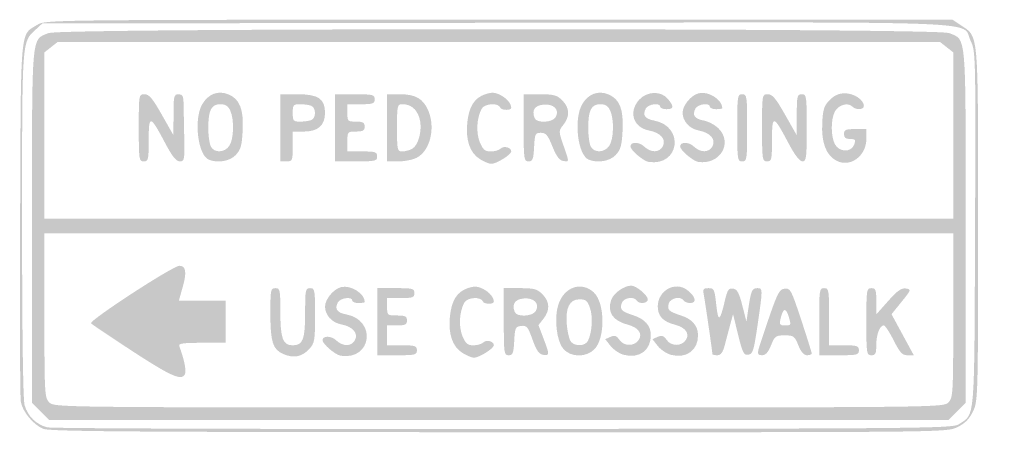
# Model space of a CAD drawing. Header units: inches. Extents: x -20.9 to 22.1, y -9 to 9.
import ezdxf

# ---------------------------------------------------------------- set-up
doc = ezdxf.new("R2010")
doc.units = ezdxf.units.IN
doc.header["$MEASUREMENT"] = 0

msp = doc.modelspace()

# ---------------------------------------------------------------- hatches: boundary and pattern name
h = msp.add_hatch(color=7)
edge = h.paths.add_edge_path()
edge.add_spline(control_points=[(-19.903, -8.847), (-20.339, -8.658), (-20.795, -8.104), (-20.874, -7.668), (-20.909, -7.476), (-20.923, -3.877), (-20.905, 0.33), (-20.87, 8.84), (-20.918, 8.311), (-20.136, 8.788), (-19.796, 8.995), (-19.424, 8.999), (0.011, 9)], knot_values=[0, 0, 0, 0, 1, 1, 1, 2, 2, 2, 3, 3, 3, 4, 4, 4, 4], degree=3, periodic=0)
edge.add_line((0.011, 9), (19.811, 9))
edge.add_line((19.811, 9), (20.18, 8.754))
edge.add_spline(control_points=[(20.18, 8.754), (20.962, 8.231), (20.927, 8.637), (20.928, 0.061), (20.928, -7.484), (20.923, -7.639), (20.704, -8.092), (20.542, -8.427), (20.355, -8.614), (20.019, -8.777), (19.559, -9), (19.531, -9), (-0.007, -8.996), (-16.029, -8.992), (-19.632, -8.965), (-19.903, -8.847)], knot_values=[0, 0, 0, 0, 1, 1, 1, 2, 2, 2, 3, 3, 3, 4, 4, 4, 5, 5, 5, 5], degree=3, periodic=0)
edge = h.paths.add_edge_path(flags=0)
edge.add_spline(control_points=[(20.091, -8.646), (20.802, -8.18), (20.762, -8.668), (20.795, -0.126), (20.824, 7.516), (20.822, 7.625), (20.6, 8.082), (20.171, 8.968), (22.073, 8.897), (-0.145, 8.865)], knot_values=[0, 0, 0, 0, 1, 1, 1, 2, 2, 2, 3, 3, 3, 3], degree=3, periodic=0)
edge.add_line((-0.145, 8.865), (-19.934, 8.837))
edge.add_line((-19.934, 8.837), (-20.228, 8.566))
edge.add_spline(control_points=[(-20.228, 8.566), (-20.834, 8.007), (-20.819, 8.219), (-20.819, 0.085), (-20.818, -4.553), (-20.777, -7.576), (-20.71, -7.815), (-20.578, -8.294), (-20.189, -8.672), (-19.715, -8.785), (-19.517, -8.832), (-10.546, -8.863), (0.222, -8.854), (18.727, -8.838), (19.815, -8.827), (20.091, -8.646)], knot_values=[0, 0, 0, 0, 1, 1, 1, 2, 2, 2, 3, 3, 3, 4, 4, 4, 5, 5, 5, 5], degree=3, periodic=0)
h = msp.add_hatch(color=7)
edge = h.paths.add_edge_path()
edge.add_line((-20.017, -8.089), (-20.386, -7.72))
edge.add_line((-20.386, -7.72), (-20.386, -0.007))
edge.add_spline(control_points=[(-20.386, -0.007), (-20.386, 8.566), (-20.426, 8.099), (-19.662, 8.418), (-19.135, 8.639), (19.135, 8.639), (19.662, 8.418), (20.426, 8.099), (20.386, 8.566), (20.386, -0.007)], knot_values=[0, 0, 0, 0, 1, 1, 1, 2, 2, 2, 3, 3, 3, 3], degree=3, periodic=0)
edge.add_line((20.386, -0.007), (20.386, -7.72))
edge.add_line((20.386, -7.72), (20.017, -8.089))
edge.add_line((20.017, -8.089), (19.648, -8.458))
edge.add_line((19.648, -8.458), (0, -8.458))
edge.add_line((0, -8.458), (-19.648, -8.458))
edge.add_line((-19.648, -8.458), (-20.017, -8.089))
edge = h.paths.add_edge_path(flags=0)
edge.add_spline(control_points=[(19.627, -7.699), (19.835, -7.491), (19.843, -7.337), (19.843, -3.904)], knot_values=[0, 0, 0, 0, 1, 1, 1, 1], degree=3, periodic=0)
edge.add_line((19.843, -3.904), (19.843, -0.325))
edge.add_line((19.843, -0.325), (0, -0.325))
edge.add_line((0, -0.325), (-19.843, -0.325))
edge.add_line((-19.843, -0.325), (-19.843, -3.904))
edge.add_spline(control_points=[(-19.843, -3.904), (-19.843, -7.337), (-19.835, -7.491), (-19.627, -7.699), (-19.411, -7.914), (-19.265, -7.916), (0, -7.916), (19.265, -7.916), (19.411, -7.914), (19.627, -7.699)], knot_values=[0, 0, 0, 0, 1, 1, 1, 2, 2, 2, 3, 3, 3, 3], degree=3, periodic=0)
h.paths.add_polyline_path([(19.843, 3.95), (19.843, 7.575), (19.558, 7.799), (19.272, 8.024), (0, 8.024), (-19.272, 8.024), (-19.558, 7.799), (-19.843, 7.575), (-19.843, 3.95), (-19.843, 0.325), (0, 0.325), (19.843, 0.325), (19.843, 3.95)], flags=0)
h = msp.add_hatch(color=7)
edge = h.paths.add_edge_path()
edge.add_spline(control_points=[(-15.723, 4.283), (-15.723, 5.741), (-15.722, 5.747), (-15.472, 5.747), (-15.271, 5.747), (-15.12, 5.569), (-14.715, 4.852)], knot_values=[0, 0, 0, 0, 1, 1, 1, 2, 2, 2, 2], degree=3, periodic=0)
edge.add_line((-14.715, 4.852), (-14.208, 3.958))
edge.add_line((-14.208, 3.958), (-14.206, 4.852))
edge.add_spline(control_points=[(-14.206, 4.852), (-14.205, 5.674), (-14.187, 5.747), (-13.988, 5.747), (-13.811, 5.747), (-13.77, 5.673), (-13.765, 5.34), (-13.762, 5.117), (-13.75, 4.458), (-13.738, 3.876), (-13.718, 2.884), (-13.73, 2.819), (-13.934, 2.82), (-14.093, 2.821), (-14.266, 3.039), (-14.584, 3.641), (-15.226, 4.854), (-15.289, 4.864), (-15.289, 3.754), (-15.289, 2.892), (-15.306, 2.819), (-15.506, 2.819), (-15.712, 2.819), (-15.723, 2.892), (-15.723, 4.283)], knot_values=[0, 0, 0, 0, 1, 1, 1, 2, 2, 2, 3, 3, 3, 4, 4, 4, 5, 5, 5, 6, 6, 6, 7, 7, 7, 8, 8, 8, 8], degree=3, periodic=0)
h = msp.add_hatch(color=7)
edge = h.paths.add_edge_path()
edge.add_spline(control_points=[(-12.662, 2.892), (-13.146, 3.087), (-13.333, 4.659), (-12.95, 5.314), (-12.686, 5.765), (-12.255, 5.927), (-11.809, 5.743), (-11.314, 5.538), (-11.14, 5.096), (-11.186, 4.166), (-11.219, 3.512), (-11.272, 3.327), (-11.488, 3.097), (-11.74, 2.828), (-12.273, 2.735), (-12.662, 2.892)], knot_values=[0, 0, 0, 0, 1, 1, 1, 2, 2, 2, 3, 3, 3, 4, 4, 4, 5, 5, 5, 5], degree=3, periodic=0)
edge = h.paths.add_edge_path(flags=0)
edge.add_spline(control_points=[(-11.771, 3.494), (-11.572, 3.778), (-11.548, 4.642), (-11.728, 5.037), (-11.82, 5.237), (-11.938, 5.313), (-12.158, 5.313), (-12.554, 5.313), (-12.687, 5.054), (-12.687, 4.283), (-12.687, 3.947), (-12.636, 3.578), (-12.574, 3.463), (-12.422, 3.178), (-11.98, 3.195), (-11.771, 3.494)], knot_values=[0, 0, 0, 0, 1, 1, 1, 2, 2, 2, 3, 3, 3, 4, 4, 4, 5, 5, 5, 5], degree=3, periodic=0)
h = msp.add_hatch(color=7)
edge = h.paths.add_edge_path()
edge.add_line((-9.542, 4.283), (-9.542, 5.747))
edge.add_line((-9.542, 5.747), (-8.783, 5.747))
edge.add_spline(control_points=[(-8.783, 5.747), (-7.881, 5.747), (-7.59, 5.549), (-7.59, 4.934), (-7.59, 4.393), (-7.899, 4.12), (-8.512, 4.12)], knot_values=[0, 0, 0, 0, 1, 1, 1, 2, 2, 2, 2], degree=3, periodic=0)
edge.add_line((-8.512, 4.12), (-9, 4.12))
edge.add_line((-9, 4.12), (-9, 3.47))
edge.add_spline(control_points=[(-9, 3.47), (-9, 2.848), (-9.012, 2.819), (-9.271, 2.819)], knot_values=[0, 0, 0, 0, 1, 1, 1, 1], degree=3, periodic=0)
edge.add_line((-9.271, 2.819), (-9.542, 2.819))
edge.add_line((-9.542, 2.819), (-9.542, 4.283))
edge = h.paths.add_edge_path(flags=0)
edge.add_spline(control_points=[(-8.196, 4.62), (-7.973, 4.705), (-7.973, 5.162), (-8.196, 5.247), (-8.29, 5.284), (-8.51, 5.313), (-8.684, 5.313), (-8.973, 5.313), (-9, 5.281), (-9, 4.934), (-9, 4.587), (-8.973, 4.554), (-8.684, 4.554), (-8.51, 4.554), (-8.29, 4.584), (-8.196, 4.62)], knot_values=[0, 0, 0, 0, 1, 1, 1, 2, 2, 2, 3, 3, 3, 4, 4, 4, 5, 5, 5, 5], degree=3, periodic=0)
h = msp.add_hatch(color=7)
edge = h.paths.add_edge_path()
edge.add_line((-7.157, 4.283), (-7.157, 5.747))
edge.add_line((-7.157, 5.747), (-6.289, 5.747))
edge.add_spline(control_points=[(-6.289, 5.747), (-5.494, 5.747), (-5.422, 5.729), (-5.422, 5.53), (-5.422, 5.34), (-5.494, 5.313), (-6.018, 5.313)], knot_values=[0, 0, 0, 0, 1, 1, 1, 2, 2, 2, 2], degree=3, periodic=0)
edge.add_line((-6.018, 5.313), (-6.614, 5.313))
edge.add_line((-6.614, 5.313), (-6.614, 4.934))
edge.add_spline(control_points=[(-6.614, 4.934), (-6.614, 4.572), (-6.596, 4.554), (-6.235, 4.554), (-5.928, 4.554), (-5.855, 4.513), (-5.855, 4.337), (-5.855, 4.162), (-5.928, 4.12), (-6.235, 4.12), (-6.605, 4.12), (-6.614, 4.11), (-6.614, 3.687)], knot_values=[0, 0, 0, 0, 1, 1, 1, 2, 2, 2, 3, 3, 3, 4, 4, 4, 4], degree=3, periodic=0)
edge.add_line((-6.614, 3.687), (-6.614, 3.253))
edge.add_line((-6.614, 3.253), (-5.964, 3.253))
edge.add_spline(control_points=[(-5.964, 3.253), (-5.386, 3.253), (-5.313, 3.229), (-5.313, 3.036), (-5.313, 2.836), (-5.386, 2.819), (-6.235, 2.819)], knot_values=[0, 0, 0, 0, 1, 1, 1, 2, 2, 2, 2], degree=3, periodic=0)
edge.add_line((-6.235, 2.819), (-7.157, 2.819))
edge.add_line((-7.157, 2.819), (-7.157, 4.283))
h = msp.add_hatch(color=7)
edge = h.paths.add_edge_path()
edge.add_line((-4.88, 4.283), (-4.88, 5.747))
edge.add_line((-4.88, 5.747), (-4.307, 5.747))
edge.add_spline(control_points=[(-4.307, 5.747), (-3.635, 5.747), (-3.295, 5.549), (-3.079, 5.031), (-2.759, 4.265), (-3.003, 3.28), (-3.588, 2.977), (-3.755, 2.89), (-4.115, 2.819), (-4.386, 2.819)], knot_values=[0, 0, 0, 0, 1, 1, 1, 2, 2, 2, 3, 3, 3, 3], degree=3, periodic=0)
edge.add_line((-4.386, 2.819), (-4.88, 2.819))
edge.add_line((-4.88, 2.819), (-4.88, 4.283))
edge = h.paths.add_edge_path(flags=0)
edge.add_spline(control_points=[(-3.792, 3.363), (-3.491, 3.524), (-3.319, 4.258), (-3.472, 4.725), (-3.602, 5.119), (-3.85, 5.313), (-4.222, 5.313), (-4.432, 5.313), (-4.446, 5.252), (-4.446, 4.283), (-4.446, 3.314), (-4.432, 3.253), (-4.222, 3.253), (-4.099, 3.253), (-3.905, 3.303), (-3.792, 3.363)], knot_values=[0, 0, 0, 0, 1, 1, 1, 2, 2, 2, 3, 3, 3, 4, 4, 4, 5, 5, 5, 5], degree=3, periodic=0)
h = msp.add_hatch(color=7)
edge = h.paths.add_edge_path()
edge.add_spline(control_points=[(-0.829, 2.92), (-1.262, 3.184), (-1.456, 3.746), (-1.378, 4.506), (-1.305, 5.214), (-1.066, 5.592), (-0.594, 5.748), (-0.304, 5.844), (-0.166, 5.835), (0.089, 5.703), (0.35, 5.568), (0.542, 5.335), (0.542, 5.154), (0.542, 5.033), (0.112, 5.04), (0.065, 5.163), (-0.023, 5.39), (-0.622, 5.352), (-0.752, 5.11), (-0.968, 4.707), (-1.002, 4.067), (-0.829, 3.654), (-0.692, 3.325), (-0.606, 3.253), (-0.353, 3.253), (-0.182, 3.253), (0.012, 3.308), (0.079, 3.376), (0.218, 3.514), (0.542, 3.429), (0.542, 3.255), (0.542, 3.115), (-0.102, 2.712), (-0.325, 2.712), (-0.415, 2.712), (-0.642, 2.805), (-0.829, 2.92)], knot_values=[0, 0, 0, 0, 1, 1, 1, 2, 2, 2, 3, 3, 3, 4, 4, 4, 5, 5, 5, 6, 6, 6, 7, 7, 7, 8, 8, 8, 9, 9, 9, 10, 10, 10, 11, 11, 11, 12, 12, 12, 12], degree=3, periodic=0)
h = msp.add_hatch(color=7)
edge = h.paths.add_edge_path()
edge.add_line((1.084, 4.283), (1.084, 5.747))
edge.add_line((1.084, 5.747), (1.794, 5.747))
edge.add_spline(control_points=[(1.794, 5.747), (2.403, 5.747), (2.542, 5.709), (2.77, 5.481), (3.092, 5.159), (3.11, 4.786), (2.821, 4.418), (2.606, 4.145), (2.606, 4.143), (2.821, 3.519), (3.084, 2.755), (3.085, 2.797), (2.808, 2.839), (2.645, 2.864), (2.511, 3.045), (2.34, 3.47), (2.142, 3.964), (2.056, 4.066), (1.837, 4.066), (1.591, 4.066), (1.57, 4.022), (1.54, 3.443), (1.512, 2.908), (1.477, 2.819), (1.296, 2.819), (1.097, 2.819), (1.084, 2.904), (1.084, 4.283)], knot_values=[0, 0, 0, 0, 1, 1, 1, 2, 2, 2, 3, 3, 3, 4, 4, 4, 5, 5, 5, 6, 6, 6, 7, 7, 7, 8, 8, 8, 9, 9, 9, 9], degree=3, periodic=0)
edge = h.paths.add_edge_path(flags=0)
edge.add_spline(control_points=[(2.486, 4.756), (2.658, 5.078), (2.399, 5.338), (1.948, 5.295), (1.568, 5.258), (1.429, 5.05), (1.56, 4.711), (1.651, 4.472), (2.353, 4.507), (2.486, 4.756)], knot_values=[0, 0, 0, 0, 1, 1, 1, 2, 2, 2, 3, 3, 3, 3], degree=3, periodic=0)
h = msp.add_hatch(color=7)
edge = h.paths.add_edge_path()
edge.add_spline(control_points=[(3.928, 2.892), (3.444, 3.087), (3.258, 4.659), (3.641, 5.314), (3.904, 5.765), (4.336, 5.927), (4.782, 5.743), (5.277, 5.538), (5.451, 5.096), (5.404, 4.166), (5.371, 3.512), (5.319, 3.327), (5.103, 3.097), (4.85, 2.828), (4.318, 2.735), (3.928, 2.892)], knot_values=[0, 0, 0, 0, 1, 1, 1, 2, 2, 2, 3, 3, 3, 4, 4, 4, 5, 5, 5, 5], degree=3, periodic=0)
edge = h.paths.add_edge_path(flags=0)
edge.add_spline(control_points=[(4.819, 3.494), (5.018, 3.778), (5.042, 4.642), (4.862, 5.037), (4.771, 5.237), (4.653, 5.313), (4.432, 5.313), (4.037, 5.313), (3.904, 5.054), (3.904, 4.283), (3.904, 3.947), (3.954, 3.578), (4.016, 3.463), (4.168, 3.178), (4.61, 3.195), (4.819, 3.494)], knot_values=[0, 0, 0, 0, 1, 1, 1, 2, 2, 2, 3, 3, 3, 4, 4, 4, 5, 5, 5, 5], degree=3, periodic=0)
h = msp.add_hatch(color=7)
edge = h.paths.add_edge_path()
edge.add_spline(control_points=[(6.541, 2.797), (6.31, 2.831), (5.747, 3.311), (5.747, 3.473), (5.747, 3.677), (6.123, 3.677), (6.34, 3.473), (6.642, 3.189), (7.008, 3.192), (7.161, 3.479), (7.321, 3.778), (7.062, 4.073), (6.556, 4.168), (5.876, 4.296), (5.654, 4.958), (6.112, 5.492), (6.452, 5.887), (7.087, 5.911), (7.387, 5.54), (7.66, 5.204), (7.643, 5.096), (7.319, 5.096), (7.17, 5.096), (7.048, 5.145), (7.048, 5.205), (7.048, 5.391), (6.519, 5.323), (6.416, 5.123), (6.267, 4.834), (6.377, 4.676), (6.781, 4.6), (8.125, 4.348), (7.892, 2.592), (6.541, 2.797)], knot_values=[0, 0, 0, 0, 1, 1, 1, 2, 2, 2, 3, 3, 3, 4, 4, 4, 5, 5, 5, 6, 6, 6, 7, 7, 7, 8, 8, 8, 9, 9, 9, 10, 10, 10, 11, 11, 11, 11], degree=3, periodic=0)
h = msp.add_hatch(color=7)
edge = h.paths.add_edge_path()
edge.add_spline(control_points=[(8.71, 2.797), (8.479, 2.831), (7.916, 3.311), (7.916, 3.473), (7.916, 3.677), (8.292, 3.677), (8.509, 3.473), (8.811, 3.189), (9.177, 3.192), (9.33, 3.479), (9.49, 3.778), (9.231, 4.073), (8.725, 4.168), (8.324, 4.244), (8.024, 4.575), (8.024, 4.943), (8.024, 5.26), (8.395, 5.708), (8.728, 5.791), (9.149, 5.897), (9.759, 5.512), (9.759, 5.142), (9.759, 5.117), (9.637, 5.096), (9.488, 5.096), (9.339, 5.096), (9.217, 5.145), (9.217, 5.205), (9.217, 5.391), (8.687, 5.323), (8.585, 5.123), (8.436, 4.834), (8.545, 4.676), (8.95, 4.6), (9.153, 4.562), (9.442, 4.408), (9.593, 4.257), (10.234, 3.616), (9.652, 2.654), (8.71, 2.797)], knot_values=[0, 0, 0, 0, 1, 1, 1, 2, 2, 2, 3, 3, 3, 4, 4, 4, 5, 5, 5, 6, 6, 6, 7, 7, 7, 8, 8, 8, 9, 9, 9, 10, 10, 10, 11, 11, 11, 12, 12, 12, 13, 13, 13, 13], degree=3, periodic=0)
h = msp.add_hatch(color=7)
edge = h.paths.add_edge_path()
edge.add_spline(control_points=[(10.41, 4.283), (10.41, 5.675), (10.42, 5.747), (10.627, 5.747), (10.833, 5.747), (10.843, 5.675), (10.843, 4.283), (10.843, 2.892), (10.833, 2.819), (10.627, 2.819), (10.42, 2.819), (10.41, 2.892), (10.41, 4.283)], knot_values=[0, 0, 0, 0, 1, 1, 1, 2, 2, 2, 3, 3, 3, 4, 4, 4, 4], degree=3, periodic=0)
h = msp.add_hatch(color=7)
edge = h.paths.add_edge_path()
edge.add_spline(control_points=[(11.494, 4.283), (11.494, 5.741), (11.495, 5.747), (11.745, 5.747), (11.946, 5.747), (12.096, 5.569), (12.502, 4.852)], knot_values=[0, 0, 0, 0, 1, 1, 1, 2, 2, 2, 2], degree=3, periodic=0)
edge.add_line((12.502, 4.852), (13.009, 3.958))
edge.add_line((13.009, 3.958), (13.01, 4.852))
edge.add_spline(control_points=[(13.01, 4.852), (13.012, 5.674), (13.03, 5.747), (13.229, 5.747), (13.435, 5.747), (13.446, 5.675), (13.446, 4.283), (13.446, 2.961), (13.427, 2.819), (13.256, 2.82), (13.131, 2.821), (12.919, 3.099), (12.633, 3.641), (11.99, 4.854), (11.928, 4.864), (11.928, 3.754), (11.928, 2.892), (11.911, 2.819), (11.711, 2.819), (11.505, 2.819), (11.494, 2.892), (11.494, 4.283)], knot_values=[0, 0, 0, 0, 1, 1, 1, 2, 2, 2, 3, 3, 3, 4, 4, 4, 5, 5, 5, 6, 6, 6, 7, 7, 7, 7], degree=3, periodic=0)
h = msp.add_hatch(color=7)
edge = h.paths.add_edge_path()
edge.add_spline(control_points=[(14.747, 2.847), (14.294, 3.077), (14.08, 3.636), (14.121, 4.474), (14.152, 5.099), (14.201, 5.25), (14.449, 5.499), (14.654, 5.703), (14.853, 5.79), (15.118, 5.79), (15.508, 5.79), (15.94, 5.503), (15.94, 5.242), (15.94, 5.067), (15.597, 5.048), (15.432, 5.214), (15.24, 5.405), (14.817, 5.28), (14.67, 4.988), (14.494, 4.64), (14.495, 3.926), (14.67, 3.578), (14.855, 3.214), (15.386, 3.197), (15.517, 3.551), (15.595, 3.763), (15.572, 3.795), (15.34, 3.795), (15.145, 3.795), (15.072, 3.854), (15.072, 4.012), (15.072, 4.197), (15.145, 4.229), (15.56, 4.229)], knot_values=[0, 0, 0, 0, 1, 1, 1, 2, 2, 2, 3, 3, 3, 4, 4, 4, 5, 5, 5, 6, 6, 6, 7, 7, 7, 8, 8, 8, 9, 9, 9, 10, 10, 10, 11, 11, 11, 11], degree=3, periodic=0)
edge.add_line((15.56, 4.229), (16.048, 4.229))
edge.add_line((16.048, 4.229), (16.048, 3.801))
edge.add_spline(control_points=[(16.048, 3.801), (16.048, 3.052), (15.35, 2.54), (14.747, 2.847)], knot_values=[0, 0, 0, 0, 1, 1, 1, 1], degree=3, periodic=0)
h = msp.add_hatch(color=7)
edge = h.paths.add_edge_path()
edge.add_spline(control_points=[(-15.984, -5.471), (-16.932, -4.853), (-17.753, -4.302), (-17.807, -4.248), (-17.92, -4.135), (-14.232, -1.735), (-13.946, -1.735), (-13.664, -1.735), (-13.62, -2.018), (-13.804, -2.662)], knot_values=[0, 0, 0, 0, 1, 1, 1, 2, 2, 2, 3, 3, 3, 3], degree=3, periodic=0)
edge.add_line((-13.804, -2.662), (-13.972, -3.253))
edge.add_line((-13.972, -3.253), (-12.95, -3.253))
edge.add_line((-12.95, -3.253), (-11.928, -3.253))
edge.add_line((-11.928, -3.253), (-11.928, -4.175))
edge.add_line((-11.928, -4.175), (-11.928, -5.096))
edge.add_line((-11.928, -5.096), (-12.969, -5.096))
edge.add_spline(control_points=[(-12.969, -5.096), (-13.816, -5.096), (-14, -5.125), (-13.953, -5.248), (-13.756, -5.761), (-13.642, -6.296), (-13.699, -6.444), (-13.826, -6.775), (-14.277, -6.583), (-15.984, -5.471)], knot_values=[0, 0, 0, 0, 1, 1, 1, 2, 2, 2, 3, 3, 3, 3], degree=3, periodic=0)
h = msp.add_hatch(color=7)
edge = h.paths.add_edge_path()
edge.add_spline(control_points=[(-6.904, -5.661), (-7.135, -5.626), (-7.699, -5.147), (-7.699, -4.985), (-7.699, -4.781), (-7.323, -4.781), (-7.106, -4.985), (-6.804, -5.268), (-6.438, -5.266), (-6.284, -4.979), (-6.124, -4.68), (-6.384, -4.384), (-6.89, -4.29), (-7.291, -4.214), (-7.59, -3.883), (-7.59, -3.515), (-7.59, -3.197), (-7.219, -2.75), (-6.886, -2.667), (-6.466, -2.561), (-5.855, -2.945), (-5.855, -3.316), (-5.855, -3.341), (-5.977, -3.361), (-6.127, -3.361), (-6.276, -3.361), (-6.398, -3.313), (-6.398, -3.253), (-6.398, -3.067), (-6.927, -3.135), (-7.03, -3.334), (-7.179, -3.624), (-7.069, -3.781), (-6.664, -3.857), (-5.321, -4.109), (-5.554, -5.865), (-6.904, -5.661)], knot_values=[0, 0, 0, 0, 1, 1, 1, 2, 2, 2, 3, 3, 3, 4, 4, 4, 5, 5, 5, 6, 6, 6, 7, 7, 7, 8, 8, 8, 9, 9, 9, 10, 10, 10, 11, 11, 11, 12, 12, 12, 12], degree=3, periodic=0)
h = msp.add_hatch(color=7)
edge = h.paths.add_edge_path()
edge.add_spline(control_points=[(2.829, -5.378), (2.526, -5.055), (2.402, -4.022), (2.597, -3.433), (2.851, -2.661), (3.597, -2.4), (4.141, -2.892), (4.638, -3.342), (4.656, -4.896), (4.17, -5.382), (3.814, -5.738), (3.165, -5.735), (2.829, -5.378)], knot_values=[0, 0, 0, 0, 1, 1, 1, 2, 2, 2, 3, 3, 3, 4, 4, 4, 4], degree=3, periodic=0)
edge = h.paths.add_edge_path(flags=0)
edge.add_spline(control_points=[(3.887, -5.015), (4.069, -4.669), (4.115, -3.963), (3.981, -3.578), (3.87, -3.259), (3.798, -3.199), (3.527, -3.199), (3.084, -3.199), (2.901, -3.566), (2.97, -4.318), (2.998, -4.635), (3.08, -4.964), (3.151, -5.05), (3.329, -5.265), (3.767, -5.244), (3.887, -5.015)], knot_values=[0, 0, 0, 0, 1, 1, 1, 2, 2, 2, 3, 3, 3, 4, 4, 4, 5, 5, 5, 5], degree=3, periodic=0)
h = msp.add_hatch(color=7)
edge = h.paths.add_edge_path()
edge.add_spline(control_points=[(7.516, -5.62), (7.326, -5.569), (7.066, -5.395), (6.939, -5.233)], knot_values=[0, 0, 0, 0, 1, 1, 1, 1], degree=3, periodic=0)
edge.add_line((6.939, -5.233), (6.707, -4.939))
edge.add_line((6.707, -4.939), (6.936, -4.836))
edge.add_spline(control_points=[(6.936, -4.836), (7.118, -4.755), (7.199, -4.783), (7.334, -4.976), (7.534, -5.261), (7.992, -5.253), (8.175, -4.961), (8.344, -4.691), (8.145, -4.423), (7.69, -4.306), (7.166, -4.171), (6.94, -3.931), (6.94, -3.507), (6.94, -2.819), (7.696, -2.396), (8.223, -2.79), (8.589, -3.063), (8.663, -3.361), (8.364, -3.361), (8.244, -3.361), (8.115, -3.313), (8.078, -3.253), (7.953, -3.05), (7.5, -3.133), (7.424, -3.372), (7.337, -3.648), (7.418, -3.731), (7.93, -3.895), (8.428, -4.054), (8.686, -4.337), (8.698, -4.738), (8.717, -5.414), (8.198, -5.801), (7.516, -5.62)], knot_values=[0, 0, 0, 0, 1, 1, 1, 2, 2, 2, 3, 3, 3, 4, 4, 4, 5, 5, 5, 6, 6, 6, 7, 7, 7, 8, 8, 8, 9, 9, 9, 10, 10, 10, 11, 11, 11, 11], degree=3, periodic=0)
h = msp.add_hatch(color=7)
edge = h.paths.add_edge_path()
edge.add_spline(control_points=[(-9.407, -5.587), (-9.878, -5.38), (-9.976, -5.069), (-9.976, -3.788), (-9.976, -2.783), (-9.961, -2.711), (-9.759, -2.711), (-9.558, -2.711), (-9.542, -2.783), (-9.542, -3.68), (-9.542, -4.912), (-9.439, -5.205), (-9.006, -5.205), (-8.551, -5.205), (-8.458, -4.958), (-8.458, -3.748), (-8.458, -2.783), (-8.443, -2.711), (-8.241, -2.711), (-8.037, -2.711), (-8.024, -2.783), (-8.024, -3.898), (-8.024, -4.975), (-8.047, -5.109), (-8.268, -5.357), (-8.581, -5.707), (-8.962, -5.784), (-9.407, -5.587)], knot_values=[0, 0, 0, 0, 1, 1, 1, 2, 2, 2, 3, 3, 3, 4, 4, 4, 5, 5, 5, 6, 6, 6, 7, 7, 7, 8, 8, 8, 9, 9, 9, 9], degree=3, periodic=0)
h = msp.add_hatch(color=7)
edge = h.paths.add_edge_path()
edge.add_line((-5.313, -4.175), (-5.313, -2.711))
edge.add_line((-5.313, -2.711), (-4.5, -2.711))
edge.add_spline(control_points=[(-4.5, -2.711), (-3.759, -2.711), (-3.687, -2.73), (-3.687, -2.928), (-3.687, -3.118), (-3.759, -3.145), (-4.283, -3.145)], knot_values=[0, 0, 0, 0, 1, 1, 1, 2, 2, 2, 2], degree=3, periodic=0)
edge.add_line((-4.283, -3.145), (-4.88, -3.145))
edge.add_line((-4.88, -3.145), (-4.88, -3.524))
edge.add_spline(control_points=[(-4.88, -3.524), (-4.88, -3.895), (-4.869, -3.904), (-4.446, -3.904), (-4.084, -3.904), (-4.012, -3.94), (-4.012, -4.12), (-4.012, -4.301), (-4.084, -4.337), (-4.446, -4.337)], knot_values=[0, 0, 0, 0, 1, 1, 1, 2, 2, 2, 3, 3, 3, 3], degree=3, periodic=0)
edge.add_line((-4.446, -4.337), (-4.88, -4.337))
edge.add_line((-4.88, -4.337), (-4.88, -4.771))
edge.add_line((-4.88, -4.771), (-4.88, -5.205))
edge.add_line((-4.88, -5.205), (-4.229, -5.205))
edge.add_spline(control_points=[(-4.229, -5.205), (-3.651, -5.205), (-3.578, -5.229), (-3.578, -5.422), (-3.578, -5.62), (-3.651, -5.639), (-4.446, -5.639)], knot_values=[0, 0, 0, 0, 1, 1, 1, 2, 2, 2, 2], degree=3, periodic=0)
edge.add_line((-4.446, -5.639), (-5.313, -5.639))
edge.add_line((-5.313, -5.639), (-5.313, -4.175))
h = msp.add_hatch(color=7)
edge = h.paths.add_edge_path()
edge.add_spline(control_points=[(-1.588, -5.538), (-2.021, -5.274), (-2.215, -4.712), (-2.137, -3.952), (-2.064, -3.244), (-1.825, -2.866), (-1.353, -2.71), (-1.063, -2.614), (-0.925, -2.623), (-0.67, -2.755), (-0.409, -2.89), (-0.217, -3.123), (-0.217, -3.303), (-0.217, -3.425), (-0.647, -3.418), (-0.694, -3.295), (-0.782, -3.068), (-1.381, -3.106), (-1.511, -3.348), (-1.727, -3.751), (-1.761, -4.391), (-1.588, -4.804), (-1.451, -5.133), (-1.366, -5.205), (-1.112, -5.205), (-0.942, -5.205), (-0.747, -5.15), (-0.68, -5.082), (-0.541, -4.944), (-0.217, -5.029), (-0.217, -5.203), (-0.217, -5.343), (-0.861, -5.746), (-1.084, -5.746), (-1.174, -5.746), (-1.401, -5.653), (-1.588, -5.538)], knot_values=[0, 0, 0, 0, 1, 1, 1, 2, 2, 2, 3, 3, 3, 4, 4, 4, 5, 5, 5, 6, 6, 6, 7, 7, 7, 8, 8, 8, 9, 9, 9, 10, 10, 10, 11, 11, 11, 12, 12, 12, 12], degree=3, periodic=0)
h = msp.add_hatch(color=7)
edge = h.paths.add_edge_path()
edge.add_line((0.217, -4.175), (0.217, -2.711))
edge.add_line((0.217, -2.711), (0.927, -2.711))
edge.add_spline(control_points=[(0.927, -2.711), (1.536, -2.711), (1.674, -2.749), (1.903, -2.977), (2.226, -3.3), (2.242, -3.672), (1.95, -4.045)], knot_values=[0, 0, 0, 0, 1, 1, 1, 2, 2, 2, 2], degree=3, periodic=0)
edge.add_line((1.95, -4.045), (1.73, -4.323))
edge.add_line((1.73, -4.323), (1.949, -4.9))
edge.add_spline(control_points=[(1.949, -4.9), (2.223, -5.62), (2.222, -5.662), (1.932, -5.619), (1.753, -5.593), (1.641, -5.431), (1.471, -4.957), (1.272, -4.399), (1.217, -4.332), (0.976, -4.36), (0.726, -4.389), (0.702, -4.441), (0.672, -5.015), (0.644, -5.55), (0.61, -5.639), (0.428, -5.639), (0.229, -5.639), (0.217, -5.554), (0.217, -4.175)], knot_values=[0, 0, 0, 0, 1, 1, 1, 2, 2, 2, 3, 3, 3, 4, 4, 4, 5, 5, 5, 6, 6, 6, 6], degree=3, periodic=0)
edge = h.paths.add_edge_path(flags=0)
edge.add_spline(control_points=[(1.618, -3.702), (1.791, -3.38), (1.531, -3.12), (1.08, -3.163), (0.701, -3.199), (0.562, -3.408), (0.692, -3.747), (0.784, -3.986), (1.485, -3.951), (1.618, -3.702)], knot_values=[0, 0, 0, 0, 1, 1, 1, 2, 2, 2, 3, 3, 3, 3], degree=3, periodic=0)
h = msp.add_hatch(color=7)
edge = h.paths.add_edge_path()
edge.add_spline(control_points=[(5.456, -5.62), (5.266, -5.569), (5.006, -5.395), (4.878, -5.233)], knot_values=[0, 0, 0, 0, 1, 1, 1, 1], degree=3, periodic=0)
edge.add_line((4.878, -5.233), (4.647, -4.939))
edge.add_line((4.647, -4.939), (4.876, -4.836))
edge.add_spline(control_points=[(4.876, -4.836), (5.058, -4.755), (5.139, -4.783), (5.274, -4.976), (5.473, -5.261), (5.932, -5.253), (6.115, -4.961), (6.284, -4.691), (6.085, -4.423), (5.63, -4.305), (4.976, -4.136), (4.721, -3.755), (4.906, -3.223), (5.008, -2.93), (5.47, -2.602), (5.781, -2.602), (6.001, -2.602), (6.506, -3.023), (6.506, -3.207), (6.506, -3.382), (6.12, -3.419), (6.018, -3.253), (5.893, -3.05), (5.44, -3.133), (5.364, -3.372), (5.277, -3.648), (5.357, -3.731), (5.869, -3.895), (6.367, -4.054), (6.626, -4.337), (6.637, -4.738), (6.656, -5.414), (6.137, -5.801), (5.456, -5.62)], knot_values=[0, 0, 0, 0, 1, 1, 1, 2, 2, 2, 3, 3, 3, 4, 4, 4, 5, 5, 5, 6, 6, 6, 7, 7, 7, 8, 8, 8, 9, 9, 9, 10, 10, 10, 11, 11, 11, 11], degree=3, periodic=0)
h = msp.add_hatch(color=7)
edge = h.paths.add_edge_path()
edge.add_spline(control_points=[(9.325, -5.588), (9.325, -5.476), (8.99, -3.183), (8.941, -2.955), (8.897, -2.754), (8.934, -2.711), (9.152, -2.711), (9.398, -2.711), (9.422, -2.761), (9.494, -3.431), (9.577, -4.212), (9.654, -4.18), (9.866, -3.274), (9.98, -2.786), (10.035, -2.704), (10.227, -2.732), (10.408, -2.758), (10.49, -2.909), (10.633, -3.47)], knot_values=[0, 0, 0, 0, 1, 1, 1, 2, 2, 2, 3, 3, 3, 4, 4, 4, 5, 5, 5, 6, 6, 6, 6], degree=3, periodic=0)
edge.add_line((10.633, -3.47), (10.811, -4.175))
edge.add_line((10.811, -4.175), (10.891, -3.633))
edge.add_spline(control_points=[(10.891, -3.633), (11.01, -2.819), (11.056, -2.711), (11.284, -2.711), (11.533, -2.711), (11.533, -2.707), (11.296, -4.337), (11.135, -5.441), (11.089, -5.588), (10.892, -5.616), (10.698, -5.644), (10.643, -5.536), (10.449, -4.749)], knot_values=[0, 0, 0, 0, 1, 1, 1, 2, 2, 2, 3, 3, 3, 4, 4, 4, 4], degree=3, periodic=0)
edge.add_line((10.449, -4.749), (10.228, -3.849))
edge.add_line((10.228, -3.849), (10.109, -4.283))
edge.add_spline(control_points=[(10.109, -4.283), (10.044, -4.522), (9.937, -4.924), (9.871, -5.178), (9.781, -5.522), (9.697, -5.639), (9.538, -5.639), (9.421, -5.639), (9.325, -5.616), (9.325, -5.588)], knot_values=[0, 0, 0, 0, 1, 1, 1, 2, 2, 2, 3, 3, 3, 3], degree=3, periodic=0)
h = msp.add_hatch(color=7)
edge = h.paths.add_edge_path()
edge.add_spline(control_points=[(11.336, -5.395), (11.371, -5.26), (11.585, -4.614), (11.812, -3.958), (12.171, -2.918), (12.257, -2.761), (12.484, -2.733), (12.727, -2.703), (12.774, -2.793), (13.203, -4.093), (13.456, -4.858), (13.663, -5.519), (13.663, -5.562), (13.663, -5.604), (13.57, -5.639), (13.458, -5.639), (13.319, -5.639), (13.196, -5.497), (13.079, -5.205), (12.918, -4.803), (12.875, -4.771), (12.483, -4.771), (12.09, -4.771), (12.047, -4.803), (11.886, -5.205), (11.764, -5.511), (11.648, -5.639), (11.493, -5.639), (11.318, -5.639), (11.286, -5.588), (11.336, -5.395)], knot_values=[0, 0, 0, 0, 1, 1, 1, 2, 2, 2, 3, 3, 3, 4, 4, 4, 5, 5, 5, 6, 6, 6, 7, 7, 7, 8, 8, 8, 9, 9, 9, 10, 10, 10, 10], degree=3, periodic=0)
edge = h.paths.add_edge_path(flags=0)
edge.add_spline(control_points=[(12.658, -3.955), (12.531, -3.542), (12.419, -3.569), (12.303, -4.039), (12.238, -4.305), (12.259, -4.337), (12.502, -4.337), (12.764, -4.337), (12.77, -4.322), (12.658, -3.955)], knot_values=[0, 0, 0, 0, 1, 1, 1, 2, 2, 2, 3, 3, 3, 3], degree=3, periodic=0)
h = msp.add_hatch(color=7)
edge = h.paths.add_edge_path()
edge.add_spline(control_points=[(13.988, -4.175), (13.988, -2.783), (13.999, -2.711), (14.205, -2.711), (14.409, -2.711), (14.422, -2.783), (14.422, -3.958)], knot_values=[0, 0, 0, 0, 1, 1, 1, 2, 2, 2, 2], degree=3, periodic=0)
edge.add_line((14.422, -3.958), (14.422, -5.205))
edge.add_line((14.422, -5.205), (15.072, -5.205))
edge.add_spline(control_points=[(15.072, -5.205), (15.651, -5.205), (15.723, -5.229), (15.723, -5.422), (15.723, -5.62), (15.651, -5.639), (14.855, -5.639)], knot_values=[0, 0, 0, 0, 1, 1, 1, 2, 2, 2, 2], degree=3, periodic=0)
edge.add_line((14.855, -5.639), (13.988, -5.639))
edge.add_line((13.988, -5.639), (13.988, -4.175))
h = msp.add_hatch(color=7)
edge = h.paths.add_edge_path()
edge.add_spline(control_points=[(16.048, -4.175), (16.048, -2.783), (16.059, -2.711), (16.265, -2.711), (16.454, -2.711), (16.482, -2.784), (16.485, -3.28)], knot_values=[0, 0, 0, 0, 1, 1, 1, 2, 2, 2, 2], degree=3, periodic=0)
edge.add_line((16.485, -3.28), (16.489, -3.849))
edge.add_line((16.489, -3.849), (17.004, -3.269))
edge.add_spline(control_points=[(17.004, -3.269), (17.397, -2.826), (17.578, -2.698), (17.772, -2.727), (18.018, -2.764), (18.014, -2.779), (17.587, -3.307)], knot_values=[0, 0, 0, 0, 1, 1, 1, 2, 2, 2, 2], degree=3, periodic=0)
edge.add_line((17.587, -3.307), (17.148, -3.849))
edge.add_line((17.148, -3.849), (17.634, -4.744))
edge.add_line((17.634, -4.744), (18.12, -5.639))
edge.add_line((18.12, -5.639), (17.845, -5.639))
edge.add_spline(control_points=[(17.845, -5.639), (17.617, -5.639), (17.513, -5.526), (17.241, -4.988), (17.06, -4.63), (16.866, -4.337), (16.809, -4.337), (16.634, -4.337), (16.482, -4.736), (16.482, -5.198), (16.482, -5.566), (16.446, -5.639), (16.265, -5.639), (16.059, -5.639), (16.048, -5.566), (16.048, -4.175)], knot_values=[0, 0, 0, 0, 1, 1, 1, 2, 2, 2, 3, 3, 3, 4, 4, 4, 5, 5, 5, 5], degree=3, periodic=0)

doc.saveas('drawing.dxf')
